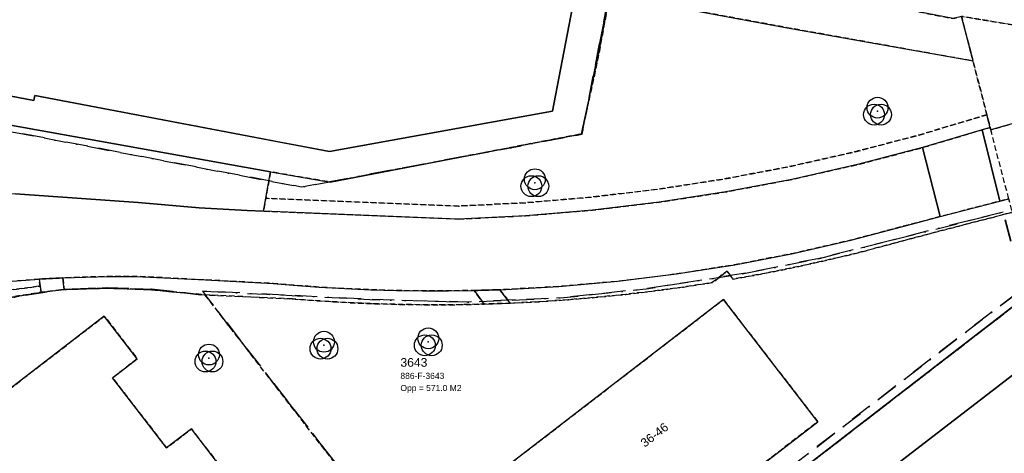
# Model space of a CAD drawing. Header units: millimetres. Extents: x 147731170 to 148246816, y 410327848 to 410827848.
# Tile 27 of 79: x 147854960 to 147911624, y 410699151 to 410724128. Entities that reach past the tile are written whole.
import ezdxf

# ---------------------------------------------------------------- set-up
doc = ezdxf.new("R2010")
doc.units = ezdxf.units.MM
doc.header["$LTSCALE"] = 100
doc.linetypes.add('BORDER', pattern=[44.45, 12.7, -6.35, 12.7, -6.35, 0, -6.35])
doc.linetypes.add('HIDDEN2', pattern=[4.7625, 3.175, -1.5875])
for name, color, linetype in [('ADRES_HUISNUMMER', 1, 'Continuous'), ('BEGROEIDTERREINDEEL', 3, 'HIDDEN2'), ('KADASTRALE_CODE', 7, 'Continuous'), ('KADASTRALE_OPPERVLAK', 7, 'Continuous'), ('ONBEGROEIDTERREINDEEL', 15, 'HIDDEN2'), ('PAND', 240, 'Continuous'), ('PERCEEL', 210, 'BORDER'), ('PERCEELNUMMER', 7, 'Continuous'), ('SCHEIDING', 14, 'HIDDEN2'), ('VEGETATIEOBJECT', 92, 'Continuous'), ('WEGDEEL', 8, 'Continuous')]:
    doc.layers.add(name, color=color, linetype=linetype)
doc.styles.get("Standard").update_dxf_attribs({"font": 'arial.ttf'})

# ---------------------------------------------------------------- blocks, each defined once
blk = doc.blocks.new('VEGETATIEOBJECT')
for centre in [(0, 200), (-200, -200), (200, -200)]:
    blk.add_circle(centre, 600)
blk.add_point((0, 0))

msp = doc.modelspace()

# ---------------------------------------------------------------- linework, layer by layer
at = {"layer": 'BEGROEIDTERREINDEEL', "flags": 128}
for points in [[(147810335, 410742969), (147812577, 410742551), (147839164, 410737476), (147839586, 410739613), (147843468, 410738823), (147843071, 410736731), (147858252, 410733833), (147887422, 410728274), (147889358, 410727920), (147891204, 410727583), (147908687, 410724190), (147909161, 410724319), (147926631, 410721427), (147927702, 410723128), (147928522, 410724448), (147930449, 410728060), (147927711, 410729252), (147927990, 410730217), (147928376, 410730064), (147929085, 410731697), (147925258, 410733333), (147921371, 410734819), (147917428, 410736152), (147913437, 410737330), (147909402, 410738352), (147905331, 410739215), (147901229, 410739919), (147864780, 410746300), (147808713, 410756157), (147809344, 410759077), (147797125, 410761211), (147796436, 410761331), (147790692, 410762334), (147790546, 410762352), (147788864, 410762599), (147787194, 410762923), (147785542, 410763324), (147783910, 410763801), (147782301, 410764353), (147780720, 410764978), (147779169, 410765675), (147778770, 410765917), (147778366, 410766152), (147777959, 410766380), (147777547, 410766600), (147777132, 410766814), (147776713, 410767019), (147776290, 410767218), (147775530, 410767553), (147774760, 410767863), (147773980, 410768149), (147773192, 410768411), (147772396, 410768648), (147771592, 410768860), (147770783, 410769046), (147759523, 410771056), (147759177, 410771079), (147758830, 410771079), (147758484, 410771055), (147758141, 410771006), (147757802, 410770935), (147757468, 410770840), (147757142, 410770722), (147756825, 410770582), (147756518, 410770420), (147756223, 410770238), (147755941, 410770035), (147755674, 410769814), (147755423, 410769575), (147755189, 410769319), (147754974, 410769047), (147754777, 410768762), (147754601, 410768463), (147754446, 410768153), (147754312, 410767833), (147754201, 410767504), (147754113, 410767169), (147752516, 410759074), (147752745, 410759031), (147754529, 410758683), (147758630, 410757925), (147757680, 410752986), (147807803, 410743410), (147807811, 410743451), (147810335, 410742969)], [(147910621, 410718654), (147909823, 410721749), (147899136, 410723667), (147891773, 410725031), (147888942, 410725679), (147888221, 410721795), (147887292, 410717548), (147872835, 410714771), (147869400, 410715363), (147869121, 410713843), (147880206, 410713390), (147884042, 410713582), (147887868, 410713906), (147891682, 410714362), (147895477, 410714947), (147899251, 410715663), (147902997, 410716509), (147906712, 410717482), (147910621, 410718654)], [(147926631, 410721427), (147909161, 410724319), (147909823, 410721749), (147910621, 410718654), (147910808, 410717927), (147910845, 410717784), (147917569, 410719703), (147918211, 410719815), (147918858, 410719889), (147919508, 410719925), (147920160, 410719922), (147920810, 410719881), (147921456, 410719801), (147922097, 410719684), (147925011, 410718910), (147926631, 410721427)], [(147880203, 410712639), (147884068, 410712832), (147887925, 410713158), (147891768, 410713616), (147895593, 410714206), (147899396, 410714928), (147903171, 410715779), (147906915, 410716760), (147910349, 410717781), (147910808, 410717927), (147910621, 410718654), (147906712, 410717482), (147902997, 410716509), (147899251, 410715663), (147895477, 410714947), (147891682, 410714362), (147887868, 410713906), (147884042, 410713582), (147880206, 410713390), (147869121, 410713843), (147868984, 410713098), (147880203, 410712639)], [(147882585, 410708574), (147883180, 410707798), (147884849, 410707884), (147886517, 410707997), (147888182, 410708139), (147889845, 410708308), (147891505, 410708505), (147893162, 410708730), (147894814, 410708982), (147895669, 410709641), (147896021, 410709184), (147897503, 410709453), (147898981, 410709744), (147900454, 410710058), (147901922, 410710394), (147903386, 410710751), (147904843, 410711131), (147906295, 410711532), (147911569, 410712903), (147912083, 410713036), (147911880, 410713810), (147911368, 410713677), (147907925, 410712782), (147906079, 410712302), (147902787, 410711426), (147899468, 410710663), (147896124, 410710014), (147892759, 410709480), (147889379, 410709062), (147885986, 410708760), (147882585, 410708574)], [(147834743, 410702547), (147834273, 410701991), (147833830, 410701412), (147833418, 410700811), (147833035, 410700191), (147832684, 410699553), (147832364, 410698898), (147832078, 410698228), (147831718, 410697373), (147831418, 410696494), (147831181, 410695598), (147831006, 410694686), (147830896, 410693765), (147830850, 410692838), (147830868, 410691910), (147830952, 410690986), (147831099, 410690070), (147831310, 410689166), (147831583, 410688280), (147831918, 410687414), (147832312, 410686574), (147838182, 410674538), (147841919, 410666818), (147844951, 410668553), (147844442, 410669200), (147844448, 410669205), (147844909, 410669565), (147841518, 410674040), (147840921, 410673730), (147833035, 410688886), (147832696, 410689549), (147832402, 410690234), (147832154, 410690937), (147831954, 410691655), (147831803, 410692384), (147831700, 410693122), (147831647, 410693866), (147831644, 410694611), (147831691, 410695354), (147831787, 410696093), (147831933, 410696824), (147832127, 410697543), (147832369, 410698248), (147832657, 410698935), (147832991, 410699602), (147833368, 410700244), (147833788, 410700860), (147834247, 410701446), (147834745, 410702001), (147835279, 410702520), (147835847, 410703003), (147836445, 410703447), (147837072, 410703850), (147838808, 410704767), (147840596, 410705579), (147842429, 410706281), (147844301, 410706871), (147846205, 410707348), (147848135, 410707710), (147850083, 410707955), (147856142, 410708788), (147856077, 410709181), (147854277, 410709044), (147852482, 410708863), (147850691, 410708639), (147848905, 410708373), (147847127, 410708063), (147845357, 410707711), (147843596, 410707316), (147842724, 410707162), (147841862, 410706956), (147841015, 410706698), (147840185, 410706390), (147839374, 410706032), (147838587, 410705626), (147837826, 410705173), (147837094, 410704675), (147836393, 410704134), (147835726, 410703551), (147835095, 410702929), (147835044, 410702875), (147834993, 410702821), (147834943, 410702767), (147834892, 410702712), (147834842, 410702657), (147834793, 410702602), (147834743, 410702547)], [(147857435, 410709256), (147857529, 410708588), (147860004, 410708667), (147862536, 410708574), (147865604, 410708281), (147870657, 410708042), (147872229, 410707925), (147873803, 410707834), (147875378, 410707766), (147876954, 410707724), (147878530, 410707706), (147880107, 410707713), (147881683, 410707744), (147881121, 410708531), (147879631, 410708508), (147878141, 410708508), (147876651, 410708530), (147875161, 410708574), (147873673, 410708641), (147872185, 410708730), (147870699, 410708841), (147869556, 410708939), (147865648, 410709141), (147862054, 410709326), (147861394, 410709333), (147860734, 410709335), (147860074, 410709330), (147859414, 410709320), (147858754, 410709305), (147858094, 410709283), (147857435, 410709256)], [(147856203, 410708428), (147856142, 410708788), (147850083, 410707955), (147848135, 410707710), (147846205, 410707348), (147844301, 410706871), (147842429, 410706281), (147840596, 410705579), (147838808, 410704767), (147837072, 410703850), (147836445, 410703447), (147835847, 410703003), (147835279, 410702520), (147834745, 410702001), (147834247, 410701446), (147833788, 410700860), (147833368, 410700244), (147832991, 410699602), (147832657, 410698935), (147832369, 410698248), (147832127, 410697543), (147831933, 410696824), (147831787, 410696093), (147831691, 410695354), (147831644, 410694611), (147831647, 410693866), (147831700, 410693122), (147831803, 410692384), (147831954, 410691655), (147832154, 410690937), (147832402, 410690234), (147832696, 410689549), (147833035, 410688886), (147840921, 410673730), (147841518, 410674040), (147833199, 410690053), (147832461, 410692566), (147832462, 410695149), (147832914, 410697693), (147834220, 410699947), (147835921, 410701928), (147837836, 410703586), (147840131, 410704775), (147842533, 410705727), (147845056, 410706445), (147847570, 410707040), (147856203, 410708428)]]:
    msp.add_lwpolyline(points, dxfattribs=at)
at = {"layer": 'ONBEGROEIDTERREINDEEL', "flags": 128}
for points in [[(147870657, 410708042), (147865604, 410708281), (147862536, 410708574), (147860004, 410708667), (147857529, 410708588), (147856203, 410708428), (147847570, 410707040), (147845056, 410706445), (147842533, 410705727), (147840131, 410704775), (147837836, 410703586), (147835921, 410701928), (147834220, 410699947), (147832914, 410697693), (147832462, 410695149), (147832461, 410692566), (147833199, 410690053), (147841518, 410674040), (147871871, 410697485), (147875245, 410693204), (147878432, 410689137), (147882121, 410684423), (147887026, 410688213), (147912849, 410708162), (147913329, 410708283), (147912083, 410713036), (147911569, 410712903), (147906295, 410711532), (147904843, 410711131), (147903386, 410710751), (147901922, 410710394), (147900454, 410710058), (147898981, 410709744), (147897503, 410709453), (147896021, 410709184), (147895669, 410709641), (147894814, 410708982), (147893162, 410708730), (147891505, 410708505), (147889845, 410708308), (147888182, 410708139), (147886517, 410707997), (147884849, 410707884), (147883180, 410707798), (147881683, 410707744), (147880107, 410707713), (147878530, 410707706), (147876954, 410707724), (147875378, 410707766), (147873803, 410707834), (147872229, 410707925), (147870657, 410708042)], [(147895458, 410708010), (147900887, 410700968), (147886946, 410690222), (147881518, 410697265), (147895458, 410708010)], [(147842833, 410681942), (147838121, 410688043), (147841297, 410690490), (147840193, 410691923), (147859831, 410707054), (147861727, 410704595), (147860300, 410703494), (147863411, 410699464), (147864840, 410700560), (147866730, 410698103), (147847093, 410682963), (147846012, 410684398), (147842833, 410681942)]]:
    msp.add_lwpolyline(points, dxfattribs=at)
at = {"layer": 'PAND', "flags": 128}
for points in [[(147858252, 410733833), (147812577, 410742551), (147812510, 410742195), (147811935, 410739147), (147811048, 410734436), (147809883, 410728247), (147855768, 410719470), (147855825, 410719759), (147872792, 410716533), (147885624, 410718850), (147887422, 410728274), (147858252, 410733833)], [(147895458, 410708010), (147881518, 410697265), (147886946, 410690222), (147900887, 410700968), (147895458, 410708010)], [(147861727, 410704595), (147859831, 410707054), (147840193, 410691923), (147841297, 410690490), (147838121, 410688043), (147842833, 410681942), (147846012, 410684398), (147847093, 410682963), (147866730, 410698103), (147864840, 410700560), (147863411, 410699464), (147860300, 410703494), (147861727, 410704595)]]:
    msp.add_lwpolyline(points, dxfattribs=at)
at = {"layer": 'PERCEEL', "flags": 128}
for points in [[(147731816, 410762612), (147733731, 410762249), (147733709, 410762131), (147734180, 410762042), (147734204, 410762170), (147737349, 410761578), (147737327, 410761460), (147737798, 410761372), (147737822, 410761500), (147740958, 410760912), (147740934, 410760784), (147741405, 410760696), (147741429, 410760824), (147744574, 410760235), (147744552, 410760117), (147745024, 410760028), (147745046, 410760146), (147746373, 410759898), (147746349, 410759770), (147746820, 410759681), (147752675, 410758564), (147752801, 410758537), (147751836, 410753615), (147757129, 410752616), (147757125, 410752596), (147757597, 410752510), (147757620, 410752638), (147760767, 410752061), (147760744, 410751933), (147761216, 410751846), (147761239, 410751974), (147764375, 410751391), (147764351, 410751264), (147764823, 410751175), (147764847, 410751303), (147767991, 410750711), (147767967, 410750583), (147768438, 410750494), (147768462, 410750621), (147771605, 410750020), (147771580, 410749892), (147772051, 410749801), (147772076, 410749929), (147775217, 410749319), (147775192, 410749192), (147775663, 410749100), (147775688, 410749227), (147778837, 410748608), (147778812, 410748480), (147779282, 410748387), (147779308, 410748515), (147782446, 410747892), (147782421, 410747765), (147782891, 410747671), (147782916, 410747799), (147786045, 410747177), (147786019, 410747049), (147786490, 410746956), (147786515, 410747083), (147789654, 410746461), (147789628, 410746334), (147790099, 410746241), (147790122, 410746359), (147793262, 410745743), (147793239, 410745625), (147793710, 410745534), (147793731, 410745642), (147796873, 410745038), (147796850, 410744920), (147797322, 410744830), (147797344, 410744948), (147800478, 410744359), (147800456, 410744241), (147800928, 410744153), (147800950, 410744271), (147804087, 410743694), (147804065, 410743576), (147804537, 410743490), (147804558, 410743608), (147807810, 410743021), (147808044, 410744231), (147839290, 410738267), (147839561, 410739689), (147843488, 410738938), (147843216, 410737518), (147889474, 410728687), (147887324, 410717530), (147871176, 410714486), (147809504, 410726284), (147811062, 410734533), (147810174, 410734701), (147806339, 410735431), (147805477, 410731024), (147805848, 410730952), (147802653, 410714254), (147796559, 410715434), (147795740, 410711149), (147786043, 410713000), (147784768, 410713255), (147774233, 410715247), (147772949, 410715507), (147759809, 410718011), (147755880, 410718724), (147747703, 410720262), (147746414, 410720504), (147734787, 410722680), (147731942, 410724046), (147731816, 410724107), (147731816, 410762612)], [(147843216, 410737518), (147843488, 410738938), (147839561, 410739689), (147839290, 410738267), (147808044, 410744231), (147807810, 410743021), (147806339, 410735431), (147810174, 410734701), (147811062, 410734533), (147809504, 410726284), (147871176, 410714486), (147887324, 410717530), (147889474, 410728687), (147843216, 410737518)], [(147832440, 410692572), (147832457, 410695160), (147832528, 410695578), (147832892, 410697725), (147834212, 410699978), (147835870, 410701966), (147837848, 410703617), (147840204, 410704720), (147842579, 410705715), (147845042, 410706482), (147847582, 410707000), (147854920, 410708193), (147857329, 410708584), (147859987, 410708692), (147862539, 410708608), (147865422, 410708276), (147865631, 410708252), (147865659, 410708249), (147865646, 410708266), (147865475, 410708486), (147869187, 410708314), (147875106, 410708015), (147880680, 410707860), (147886271, 410708117), (147891020, 410708631), (147896722, 410709522), (147900982, 410710382), (147911555, 410713044), (147912711, 410708640), (147912388, 410708397), (147910122, 410706694), (147883047, 410685778), (147882921, 410685680), (147872694, 410677780), (147871642, 410676967), (147851722, 410661579), (147850962, 410660992), (147844568, 410669231), (147844699, 410669309), (147844951, 410669504), (147841541, 410673971), (147841485, 410674045), (147834330, 410687741), (147833163, 410690061), (147832440, 410692572)], [(147911555, 410713044), (147900982, 410710382), (147896722, 410709522), (147891020, 410708631), (147886271, 410708117), (147880680, 410707860), (147875106, 410708015), (147869187, 410708314), (147865475, 410708486), (147865646, 410708266), (147865659, 410708249), (147883047, 410685778), (147910122, 410706694), (147912388, 410708397), (147912711, 410708640), (147911555, 410713044)], [(147865659, 410708249), (147865631, 410708252), (147865422, 410708276), (147862539, 410708608), (147859987, 410708692), (147857329, 410708584), (147854920, 410708193), (147847582, 410707000), (147845042, 410706482), (147842579, 410705715), (147840204, 410704720), (147837848, 410703617), (147835870, 410701966), (147834212, 410699978), (147832892, 410697725), (147832528, 410695578), (147832457, 410695160), (147832440, 410692572), (147833163, 410690061), (147834330, 410687741), (147841485, 410674045), (147841541, 410673971), (147861696, 410689522), (147864740, 410685637), (147868618, 410680834), (147871642, 410676967), (147872694, 410677780), (147882921, 410685680), (147883047, 410685778), (147865659, 410708249)]]:
    msp.add_lwpolyline(points, dxfattribs=at)
at = {"layer": 'SCHEIDING', "flags": 128}
for points in [[(147909823, 410721749), (147909161, 410724319)], [(147910621, 410718654), (147909823, 410721749)], [(147910808, 410717927), (147910621, 410718654)], [(147910845, 410717784), (147910808, 410717927)], [(147911880, 410713810), (147910845, 410717784)], [(147857529, 410708588), (147860004, 410708667), (147862536, 410708574), (147865604, 410708281)], [(147841518, 410674040), (147833199, 410690053), (147832461, 410692566), (147832462, 410695149), (147832914, 410697693), (147834220, 410699947), (147835921, 410701928), (147837836, 410703586), (147840131, 410704775), (147842533, 410705727), (147845056, 410706445), (147847570, 410707040), (147856203, 410708428)], [(147856203, 410708428), (147857529, 410708588)], [(147865604, 410708281), (147873169, 410698487)], [(147887026, 410688213), (147912849, 410708162), (147913329, 410708283)]]:
    msp.add_lwpolyline(points, dxfattribs=at)
at = {"layer": 'WEGDEEL', "flags": 128}
for points in [[(147887422, 410728274), (147885624, 410718850), (147872792, 410716533), (147869722, 410717117), (147868837, 410717285), (147855825, 410719759), (147855768, 410719470), (147841144, 410722267), (147809883, 410728247), (147809773, 410727606), (147809571, 410726433), (147811223, 410726119), (147824988, 410723505), (147830979, 410722368), (147840740, 410720506), (147869400, 410715363), (147872835, 410714771), (147887292, 410717548), (147888221, 410721795), (147888942, 410725679), (147889358, 410727920), (147887422, 410728274)], [(147909161, 410724319), (147908687, 410724190), (147891204, 410727583), (147889358, 410727920), (147888942, 410725679), (147891773, 410725031), (147899136, 410723667), (147909823, 410721749), (147909161, 410724319)], [(147869121, 410713843), (147869400, 410715363), (147840740, 410720506), (147840613, 410719824), (147839883, 410715916), (147839789, 410715411), (147839649, 410714664), (147840602, 410714647), (147844135, 410714561), (147847666, 410714440), (147851196, 410714282), (147854725, 410714088), (147858251, 410713857), (147861774, 410713591), (147865295, 410713289), (147868046, 410713146), (147868984, 410713098), (147869121, 410713843)], [(147917569, 410719703), (147910845, 410717784), (147910808, 410717927), (147910349, 410717781), (147911368, 410713677), (147911880, 410713810)], [(147906915, 410716760), (147907925, 410712782), (147911368, 410713677), (147910349, 410717781), (147906915, 410716760)], [(147906079, 410712302), (147907925, 410712782), (147906915, 410716760), (147903171, 410715779), (147899396, 410714928), (147895593, 410714206), (147891768, 410713616), (147887925, 410713158), (147884068, 410712832), (147880203, 410712639), (147868984, 410713098), (147868046, 410713146), (147865295, 410713289), (147861774, 410713591), (147858251, 410713857), (147854725, 410714088)], [(147854277, 410709044), (147856077, 410709181), (147856271, 410709193), (147856465, 410709204), (147856659, 410709216), (147856853, 410709226), (147857047, 410709237), (147857241, 410709246), (147857435, 410709256), (147858094, 410709283), (147858754, 410709305), (147859414, 410709320), (147860074, 410709330), (147860734, 410709335), (147861394, 410709333), (147862054, 410709326), (147865648, 410709141), (147869556, 410708939), (147870699, 410708841), (147872185, 410708730), (147873673, 410708641), (147875161, 410708574), (147876651, 410708530), (147878141, 410708508), (147879631, 410708508), (147881121, 410708531), (147881330, 410708536), (147881539, 410708541), (147881748, 410708547), (147881958, 410708553), (147882167, 410708560), (147882376, 410708567), (147882585, 410708574), (147885986, 410708760), (147889379, 410709062), (147892759, 410709480), (147896124, 410710014), (147899468, 410710663), (147902787, 410711426), (147906079, 410712302)], [(147856077, 410709181), (147856142, 410708788), (147856203, 410708428), (147857529, 410708588), (147857435, 410709256), (147857241, 410709246), (147857047, 410709237), (147856853, 410709226), (147856659, 410709216), (147856465, 410709204), (147856271, 410709193), (147856077, 410709181)], [(147912849, 410708162), (147887026, 410688213), (147882121, 410684423), (147880750, 410683364), (147871920, 410676545), (147867333, 410667367), (147866965, 410666737), (147866553, 410666134), (147866099, 410665563), (147865605, 410665026), (147865073, 410664525), (147864507, 410664064), (147863910, 410663645), (147851352, 410653818)], [(147882585, 410708574), (147882376, 410708567), (147882167, 410708560), (147881958, 410708553), (147881748, 410708547), (147881539, 410708541), (147881330, 410708536), (147881121, 410708531), (147881683, 410707744), (147883180, 410707798), (147882585, 410708574)], [(147854232, 410654076), (147858314, 410657249), (147865094, 410662521), (147865822, 410663062), (147866508, 410663655), (147867149, 410664297), (147867742, 410664983), (147868283, 410665711), (147868769, 410666477), (147869199, 410667275), (147869569, 410668103), (147869878, 410668956), (147870236, 410669746), (147870646, 410670511), (147871106, 410671246), (147871615, 410671948), (147872171, 410672614), (147872769, 410673242), (147873409, 410673828), (147878763, 410677955), (147917670, 410707949)], [(147917670, 410707949), (147878763, 410677955)]]:
    msp.add_lwpolyline(points, dxfattribs=at)

# ---------------------------------------------------------------- block references
at = {"layer": 'VEGETATIEOBJECT'}
for p in [(147904328, 410718859), (147884608, 410714737), (147878474, 410705573), (147872471, 410705378), (147865852, 410704639)]:
    msp.add_blockref('VEGETATIEOBJECT', p, dxfattribs=at)

# ---------------------------------------------------------------- texts
at = {"layer": 'ADRES_HUISNUMMER'}
msp.add_text('36-46', height=500, rotation=37.6, dxfattribs=at).set_placement((147890930, 410699469))
at = {"layer": 'KADASTRALE_CODE'}
msp.add_text('886-F-3643', height=350, dxfattribs=at).set_placement((147876870, 410703438))
at = {"layer": 'KADASTRALE_OPPERVLAK'}
msp.add_text('Opp = 571.0 M2', height=350, dxfattribs=at).set_placement((147876870, 410702738))
at = {"layer": 'PERCEELNUMMER'}
msp.add_text('3643', height=500, dxfattribs=at).set_placement((147876870, 410704138))

doc.saveas('drawing.dxf')
